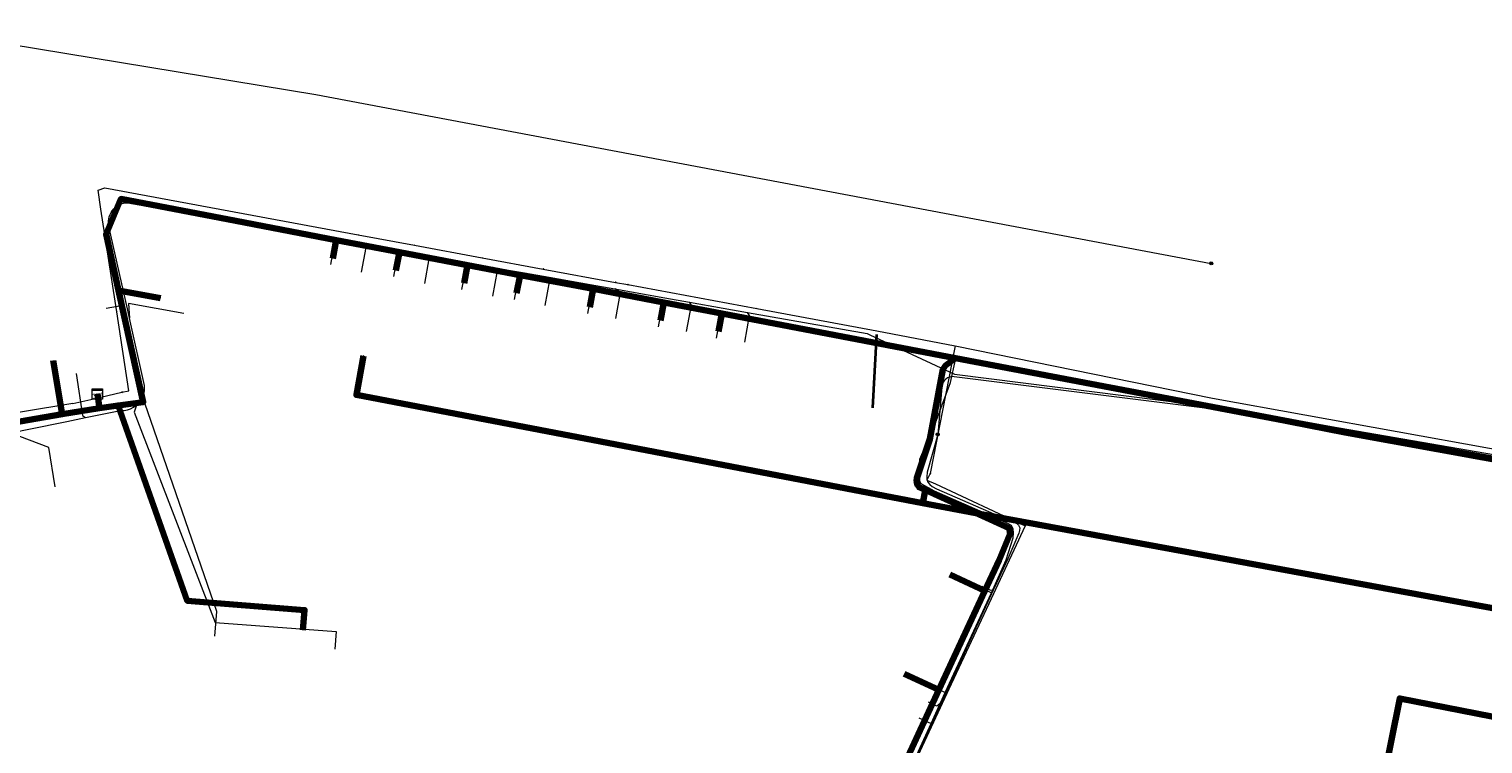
# Model space of a CAD drawing. Extents: x 152558 to 154479, y 462974 to 463683.
# Tile 128 of 256: x 153159 to 153272, y 463243 to 463299. Entities that reach past the tile are written whole.
import ezdxf
from ezdxf.enums import TextEntityAlignment as Align
from ezdxf.lldxf.tags import DXFTag

# ---------------------------------------------------------------- set-up
doc = ezdxf.new("R2010")
doc.units = 0
doc.header["$LTSCALE"] = 0.2
doc.layers.get('0').update_dxf_attribs({"linetype": 'CONTINUOUS'})
for name, color, linetype, lineweight in [('B-RO-KL-DATA_COAXIAAL_17_ZIGGO BV-G', 90, 'KL-DATA-N', 18), ('B-RO-KL-DATA_COAXIAAL_7_ZIGGO BV-G', 90, 'KL-DATA-N', 18), ('B-RO-KL-DATA_DUCT_ZIGGO BV-G', 90, 'CONTINUOUS', 100), ('B-RO-KL-DATA_HULPSTUK_KPN BV-S', 90, 'CONTINUOUS', 25), ('B-RO-KL-DATA_HULPSTUK_REGGEFIBER OPERATOR BV-S', 90, 'CONTINUOUS', 25), ('B-RO-KL-DATA_HULPSTUK_ZIGGO BV-S', 90, 'CONTINUOUS', 25), ('B-RO-KL-DATA_KABELBED_KPN BV-G', 90, 'CONTINUOUS', 100), ('B-RO-KL-DATA_KABELBED_ZIGGO BV-G', 90, 'CONTINUOUS', 100), ('B-RO-KL-DATA_REGGEFIBER OPERATOR BV-G', 90, 'KL-DATA-N', 18), ('B-RO-KL-ET_LS_400 V_STEDIN NETBEHEER BV-G', 190, 'KL-LS-N', 18), ('B-RO-KL-ET_LS_HULPSTUK_STEDIN NETBEHEER BV-S', 190, 'CONTINUOUS', 25), ('B-RO-KL-GAS_LD_5 BAR_PRORAIL-G', 50, 'KL-GAS-LD-N', 18), ('B-RO-KL-GAS_LD_KABELBED_PRORAIL-G', 50, 'CONTINUOUS', 100), ('B-RO-KL-WATER_50_VITENS-G', 170, 'KL-WATER-N', 18), ('B-RO-KL-WATER_63_VITENS-G', 170, 'KL-WATER-N', 18), ('B-RO-KL-WATER_75_VITENS-G', 170, 'KL-WATER-N', 18), ('B-RO-KL-WATER_HULPSTUK_VITENS-S', 170, 'CONTINUOUS', 25), ('V-RO-KL-WATER_25_VITENS-G', 170, 'KL-WATER-V', 35)]:
    doc.layers.add(name, color=color, linetype=linetype, lineweight=lineweight)
doc.styles.add('NLCS-ISO', font='NLCS-ISO.ttf')
tags = doc.linetypes.add('KL-DATA-N', pattern='A,4,-1,[101,NLCS.SHX,S=0.5,R=0,X=0,Y=0],-1,4,-1,["D",Standard,S=1,R=0,X=-0.25,Y=-0.5],-1.5', length=12.5).pattern_tags.tags
tags[18] = DXFTag(74, 10)
tags = doc.linetypes.add('KL-GAS-LD-N', pattern='A,4,-1,[69,NLCS.SHX,S=0.5,R=0,X=0,Y=0],-1,4,-1,["L",Standard,S=1,R=0,X=0.25,Y=-0.5],-2', length=13).pattern_tags.tags
tags[18] = DXFTag(74, 10)
tags = doc.linetypes.add('KL-LS-N', pattern='A,4,-1,[103,NLCS.SHX,S=0.75,R=0,X=0,Y=0],-1,4,-1,["L",Standard,S=1,R=0,X=0,Y=-0.5],-2', length=13).pattern_tags.tags
tags[18] = DXFTag(74, 10)
doc.linetypes.add('KL-WATER-N', pattern='A,7,-0.5,[168,NLCS.SHX,S=0.75,R=0,X=0.75,Y=0],-2', length=9.5)
doc.linetypes.add('KL-WATER-V', pattern='A,3.5,[24,NLCS.SHX,S=0.5,R=0,X=0,Y=0],3.5,-0.5,[168,NLCS.SHX,S=0.75,R=0,X=0.75,Y=0],-2', length=9.5)

# ---------------------------------------------------------------- blocks, each defined once
blk = doc.blocks.new('SKL-WTB_HULP_MOF-SO')
at = {"linetype": 'ByBlock', "lineweight": 18}
h = blk.add_hatch(color=0, dxfattribs=at)
h.dxf.hatch_style = 1
h.paths.add_polyline_path([(-0.5625, 0, 1), (0.5625, 0, 1)])
at = {"color": 0, "linetype": 'ByBlock', "lineweight": 18}
blk.add_circle((0, 0), 0.5625, dxfattribs=at)
at = {"color": 0, "linetype": 'ByBlock', "lineweight": 18, "style": 'NLCS-ISO', "flags": 1}
for tag, p in [('TYPE', (1.5, 0)), ('OMSCHRIJVING', (1.5, -3)), ('LABEL', (1.5, -1.5))]:
    blk.add_attdef(tag, p, '', height=1, dxfattribs=at)
blk = doc.blocks.new('SKL-WTB_HULP_KAST-SO')
at = {"color": 0, "linetype": 'ByBlock', "lineweight": 18}
for points in [[(-2, 2), (2, 2), (2, 1.68), (-2, 1.68)], [(-2, 1.52), (2, 1.52), (2, -2), (-2, -2)]]:
    blk.add_lwpolyline(points, close=True, dxfattribs=at)
at = {"color": 0, "linetype": 'ByBlock', "lineweight": 18, "style": 'NLCS-ISO'}
blk.add_text('kast', height=1.5, dxfattribs=at).set_placement((0, 0), align=Align.MIDDLE_CENTER)
at = {"color": 0, "linetype": 'ByBlock', "lineweight": 18, "style": 'NLCS-ISO', "flags": 1}
for tag, p in [('TYPE', (2.5, 0)), ('OMSCHRIJVING', (2.5, -3)), ('LABEL', (2.5, -1.5))]:
    blk.add_attdef(tag, p, '', height=1, dxfattribs=at)
blk = doc.blocks.new('SKL-WTB_HULP_OVERIG-SO')
at = {"color": 0, "linetype": 'ByBlock', "lineweight": 18}
for points in [[(-0.14, 0.14), (0.14, -0.14)], [(0.14, 0.14), (-0.14, -0.14)]]:
    blk.add_lwpolyline(points, dxfattribs=at)
at = {"color": 0, "linetype": 'ByBlock', "lineweight": 18, "style": 'NLCS-ISO', "flags": 1}
for tag, p in [('TYPE', (1.5, 0)), ('OMSCHRIJVING', (1.5, -3)), ('LABEL', (1.5, -1.5))]:
    blk.add_attdef(tag, p, '', height=1, dxfattribs=at)

msp = doc.modelspace()

# ---------------------------------------------------------------- linework, layer by layer
at = {"layer": 'B-RO-KL-DATA_COAXIAAL_17_ZIGGO BV-G', "flags": 128}
for points in [[(153163.948, 463270.146), (153164.045, 463269.431), (153164.097, 463269.053), (153164.231, 463269.075), (153164.957, 463269.174), (153165.549, 463269.254), (153167.515, 463269.521), (153165.878, 463276.921), (153165.593, 463278.21), (153164.623, 463282.597), (153165.779, 463285.339), (153171.119, 463284.32), (153172.059, 463284.141), (153174.723, 463283.633), (153179.917, 463282.643), (153182.546, 463282.141), (153183.385, 463281.981), (153187.457, 463281.205), (153189.042, 463280.903), (153192.762, 463280.194), (153195.601, 463279.653), (153195.641, 463279.645), (153196.174, 463279.543), (153196.858, 463279.413), (153197.716, 463279.249), (153202.555, 463278.326), (153203.831, 463278.083), (153208.056, 463277.276), (153209.249, 463277.049), (153212.576, 463276.415), (153215.597, 463275.838), (153218.368, 463275.31), (153230.767, 463272.946), (153231.223, 463272.859), (153236.958, 463271.763), (153243.827, 463270.451), (153257.866, 463267.787), (153267.762, 463265.971), (153285.242, 463262.815), (153300.856, 463260.318), (153309.099, 463258.997), (153318.428, 463257.459), (153324.841, 463256.402), (153326.647, 463256.786), (153332.392, 463261.477), (153332.622, 463262.774), (153333.938, 463270.192), (153336.19, 463282.89), (153337.895, 463292.502), (153338.188, 463294.151), (153338.49, 463296.582), (153338.622, 463297.756), (153339.842, 463297.548), (153342.678, 463297.065), (153344.664, 463296.727), (153344.301, 463292.987), (153344.021, 463292.992)], [(153177.925, 463225.985), (153177.941, 463226.068), (153181.55, 463225.382), (153182.02, 463225.293), (153182.091, 463225.258), (153182.199, 463225.075), (153179.785, 463211.749), (153187.903, 463210.119), (153192.981, 463208.73), (153193.882, 463208.485), (153194.598, 463208.316), (153194.958, 463208.323), (153195.595, 463208.432), (153199.092, 463209.926), (153200.251, 463210.421), (153205.271, 463212.663), (153210.152, 463214.974), (153214.593, 463217.07), (153215.55, 463217.577), (153215.935, 463217.989), (153216.066, 463218.272), (153220.027, 463226.793), (153222.344, 463231.781), (153226.213, 463240.106), (153226.881, 463241.543), (153229.459, 463247.092), (153233.046, 463254.81), (153234.154, 463257.193), (153234.283, 463257.49), (153234.869, 463258.924), (153235.017, 463259.287), (153235.003, 463259.51), (153234.936, 463259.682), (153234.762, 463259.803), (153227.922, 463262.882), (153227.792, 463263.058), (153227.728, 463263.363), (153227.744, 463263.58), (153227.942, 463264.139), (153228.768, 463266.619), (153229.786, 463272.044), (153229.854, 463272.243), (153229.979, 463272.365), (153230.767, 463272.946), (153231.223, 463272.859), (153236.958, 463271.763), (153243.827, 463270.451), (153257.866, 463267.787), (153267.762, 463265.971), (153285.242, 463262.815), (153300.856, 463260.318), (153309.099, 463258.997), (153318.428, 463257.459), (153324.841, 463256.402), (153326.647, 463256.786), (153332.392, 463261.477), (153332.622, 463262.774), (153333.938, 463270.192), (153336.19, 463282.89), (153337.895, 463292.502), (153338.188, 463294.151), (153338.49, 463296.582), (153338.622, 463297.756), (153339.842, 463297.548), (153342.678, 463297.065), (153344.664, 463296.727), (153344.301, 463292.987), (153344.021, 463292.992)]]:
    msp.add_lwpolyline(points, dxfattribs=at)
at = {"layer": 'B-RO-KL-DATA_COAXIAAL_7_ZIGGO BV-G', "flags": 128}
for points in [[(153182.278, 463280.706), (153182.546, 463282.141), (153179.917, 463282.643), (153174.723, 463283.633), (153172.059, 463284.141), (153171.119, 463284.32), (153165.779, 463285.339), (153164.623, 463282.597), (153165.593, 463278.21), (153165.878, 463276.921), (153167.515, 463269.521), (153165.549, 463269.254), (153164.957, 463269.174), (153164.231, 463269.075), (153164.097, 463269.053), (153164.045, 463269.431), (153163.948, 463270.146)], [(153192.495, 463278.769), (153192.762, 463280.194), (153189.042, 463280.903), (153187.457, 463281.205), (153183.385, 463281.981), (153182.546, 463282.141), (153179.917, 463282.643), (153174.723, 463283.633), (153172.059, 463284.141), (153171.119, 463284.32), (153165.779, 463285.339), (153164.623, 463282.597), (153165.593, 463278.21), (153165.878, 463276.921), (153167.515, 463269.521), (153165.549, 463269.254), (153164.957, 463269.174), (153164.231, 463269.075), (153164.097, 463269.053), (153164.045, 463269.431), (153163.948, 463270.146)], [(153196.589, 463277.994), (153196.858, 463279.413), (153196.174, 463279.543), (153195.641, 463279.645), (153195.601, 463279.653), (153192.762, 463280.194), (153189.042, 463280.903), (153187.457, 463281.205), (153183.385, 463281.981), (153182.546, 463282.141), (153179.917, 463282.643), (153174.723, 463283.633), (153172.059, 463284.141), (153171.119, 463284.32), (153165.779, 463285.339), (153164.623, 463282.597), (153165.593, 463278.21), (153165.878, 463276.921), (153167.515, 463269.521), (153165.549, 463269.254), (153164.957, 463269.174), (153164.231, 463269.075), (153164.097, 463269.053), (153164.045, 463269.431), (153163.948, 463270.146)], [(153212.313, 463275.014), (153212.576, 463276.415), (153209.249, 463277.049), (153208.056, 463277.276), (153203.831, 463278.083), (153202.555, 463278.326), (153197.716, 463279.249), (153196.858, 463279.413), (153196.174, 463279.543), (153195.641, 463279.645), (153195.601, 463279.653), (153192.762, 463280.194), (153189.042, 463280.903), (153187.457, 463281.205), (153183.385, 463281.981), (153182.546, 463282.141), (153179.917, 463282.643), (153174.723, 463283.633), (153172.059, 463284.141), (153171.119, 463284.32), (153165.779, 463285.339), (153164.623, 463282.597), (153165.593, 463278.21), (153165.878, 463276.921), (153167.515, 463269.521), (153165.549, 463269.254), (153164.957, 463269.174), (153164.231, 463269.075), (153164.097, 463269.053), (153164.045, 463269.431), (153163.948, 463270.146)], [(153207.791, 463275.871), (153208.056, 463277.276), (153203.831, 463278.083), (153202.555, 463278.326), (153197.716, 463279.249), (153196.858, 463279.413), (153196.174, 463279.543), (153195.641, 463279.645), (153195.601, 463279.653), (153192.762, 463280.194), (153189.042, 463280.903), (153187.457, 463281.205), (153183.385, 463281.981), (153182.546, 463282.141), (153179.917, 463282.643), (153174.723, 463283.633), (153172.059, 463284.141), (153171.119, 463284.32), (153165.779, 463285.339), (153164.623, 463282.597), (153165.593, 463278.21), (153165.878, 463276.921), (153167.515, 463269.521), (153165.549, 463269.254), (153164.957, 463269.174), (153164.231, 463269.075), (153164.097, 463269.053), (153164.045, 463269.431), (153163.948, 463270.146)], [(153202.288, 463276.914), (153202.555, 463278.326), (153197.716, 463279.249), (153196.858, 463279.413), (153196.174, 463279.543), (153195.641, 463279.645), (153195.601, 463279.653), (153192.762, 463280.194), (153189.042, 463280.903), (153187.457, 463281.205), (153183.385, 463281.981), (153182.546, 463282.141), (153179.917, 463282.643), (153174.723, 463283.633), (153172.059, 463284.141), (153171.119, 463284.32), (153165.779, 463285.339), (153164.623, 463282.597), (153165.593, 463278.21), (153165.878, 463276.921), (153167.515, 463269.521), (153165.549, 463269.254), (153164.957, 463269.174), (153164.231, 463269.075), (153164.097, 463269.053), (153164.045, 463269.431), (153163.948, 463270.146)], [(153187.186, 463279.776), (153187.457, 463281.205), (153183.385, 463281.981), (153182.546, 463282.141), (153179.917, 463282.643), (153174.723, 463283.633), (153172.059, 463284.141), (153171.119, 463284.32), (153165.779, 463285.339), (153164.623, 463282.597), (153165.593, 463278.21), (153165.878, 463276.921), (153167.515, 463269.521), (153165.549, 463269.254), (153164.957, 463269.174), (153164.231, 463269.075), (153164.097, 463269.053), (153164.045, 463269.431), (153163.948, 463270.146)], [(153163.948, 463270.146), (153164.045, 463269.431), (153164.097, 463269.053), (153164.231, 463269.075), (153164.957, 463269.174), (153165.549, 463269.254), (153167.515, 463269.521), (153165.878, 463276.921), (153165.593, 463278.21), (153168.868, 463277.611)], [(153160.49, 463272.746), (153161.201, 463268.564), (153162.793, 463268.835), (153164.097, 463269.053), (153164.045, 463269.431), (153163.948, 463270.146)], [(153163.948, 463270.146), (153164.045, 463269.431), (153164.097, 463269.053), (153162.793, 463268.835), (153161.201, 463268.564), (153156.567, 463267.776), (153152.364, 463267.062), (153151.544, 463266.922), (153150.821, 463271.163)], [(153163.948, 463270.146), (153164.045, 463269.431), (153164.097, 463269.053), (153162.793, 463268.835), (153161.201, 463268.564), (153156.567, 463267.776), (153155.852, 463271.979)], [(153108.812, 463230.064), (153108.534, 463230.117), (153108.763, 463231.315), (153109.575, 463235.644), (153109.626, 463235.915), (153109.792, 463236.804), (153110.481, 463240.48), (153110.547, 463240.83), (153111.203, 463244.33), (153111.371, 463245.224), (153111.416, 463245.462), (153112.518, 463251.344), (153112.937, 463253.577), (153113.092, 463254.406), (153113.169, 463254.816), (153113.813, 463258.252), (153114.312, 463260.914), (153114.565, 463262.26), (153119.597, 463261.194), (153120.723, 463260.955), (153122.224, 463260.637), (153132.205, 463258.521), (153134.203, 463258.921), (153138.925, 463262.074), (153142.484, 463264.174), (153146.195, 463266.012), (153149.266, 463266.535), (153151.544, 463266.922), (153152.364, 463267.062), (153156.567, 463267.776), (153161.201, 463268.564), (153162.793, 463268.835), (153164.097, 463269.053), (153164.045, 463269.431), (153163.948, 463270.146)], [(153109.92, 463235.859), (153109.626, 463235.915), (153109.792, 463236.804), (153110.481, 463240.48), (153110.547, 463240.83), (153111.203, 463244.33), (153111.371, 463245.224), (153111.416, 463245.462), (153112.518, 463251.344), (153112.937, 463253.577), (153113.092, 463254.406), (153113.169, 463254.816), (153113.813, 463258.252), (153114.312, 463260.914), (153114.565, 463262.26), (153119.597, 463261.194), (153120.723, 463260.955), (153122.224, 463260.637), (153132.205, 463258.521), (153134.203, 463258.921), (153138.925, 463262.074), (153142.484, 463264.174), (153146.195, 463266.012), (153149.266, 463266.535), (153151.544, 463266.922), (153152.364, 463267.062), (153156.567, 463267.776), (153161.201, 463268.564), (153162.793, 463268.835), (153164.097, 463269.053), (153164.045, 463269.431), (153163.948, 463270.146)], [(153110.859, 463240.77), (153110.547, 463240.83), (153111.203, 463244.33), (153111.371, 463245.224), (153111.416, 463245.462), (153112.518, 463251.344), (153112.937, 463253.577), (153113.092, 463254.406), (153113.169, 463254.816), (153113.813, 463258.252), (153114.312, 463260.914), (153114.565, 463262.26), (153119.597, 463261.194), (153120.723, 463260.955), (153122.224, 463260.637), (153132.205, 463258.521), (153134.203, 463258.921), (153138.925, 463262.074), (153142.484, 463264.174), (153146.195, 463266.012), (153149.266, 463266.535), (153151.544, 463266.922), (153152.364, 463267.062), (153156.567, 463267.776), (153161.201, 463268.564), (153162.793, 463268.835), (153164.097, 463269.053), (153164.045, 463269.431), (153163.948, 463270.146)], [(153111.744, 463245.399), (153111.416, 463245.462), (153112.518, 463251.344), (153112.937, 463253.577), (153113.092, 463254.406), (153113.169, 463254.816), (153113.813, 463258.252), (153114.312, 463260.914), (153114.565, 463262.26), (153119.597, 463261.194), (153120.723, 463260.955), (153122.224, 463260.637), (153132.205, 463258.521), (153134.203, 463258.921), (153138.925, 463262.074), (153142.484, 463264.174), (153146.195, 463266.012), (153149.266, 463266.535), (153151.544, 463266.922), (153152.364, 463267.062), (153156.567, 463267.776), (153161.201, 463268.564), (153162.793, 463268.835), (153164.097, 463269.053), (153164.045, 463269.431), (153163.948, 463270.146)], [(153113.453, 463254.337), (153113.092, 463254.406), (153113.169, 463254.816), (153113.813, 463258.252), (153114.312, 463260.914), (153114.565, 463262.26), (153119.597, 463261.194), (153120.723, 463260.955), (153122.224, 463260.637), (153132.205, 463258.521), (153134.203, 463258.921), (153138.925, 463262.074), (153142.484, 463264.174), (153146.195, 463266.012), (153149.266, 463266.535), (153151.544, 463266.922), (153152.364, 463267.062), (153156.567, 463267.776), (153161.201, 463268.564), (153162.793, 463268.835), (153164.097, 463269.053), (153164.045, 463269.431), (153163.948, 463270.146)], [(153120.612, 463260.366), (153120.723, 463260.955), (153122.224, 463260.637), (153132.205, 463258.521), (153134.203, 463258.921), (153138.925, 463262.074), (153142.484, 463264.174), (153146.195, 463266.012), (153149.266, 463266.535), (153151.544, 463266.922), (153152.364, 463267.062), (153156.567, 463267.776), (153161.201, 463268.564), (153162.793, 463268.835), (153164.097, 463269.053), (153164.045, 463269.431), (153163.948, 463270.146)], [(153136.206, 463266.401), (153138.925, 463262.074), (153142.484, 463264.174), (153146.195, 463266.012), (153149.266, 463266.535), (153151.544, 463266.922), (153152.364, 463267.062), (153156.567, 463267.776), (153161.201, 463268.564), (153162.793, 463268.835), (153164.097, 463269.053), (153164.045, 463269.431), (153163.948, 463270.146)], [(153139.531, 463268.67), (153142.484, 463264.174), (153146.195, 463266.012), (153149.266, 463266.535), (153151.544, 463266.922), (153152.364, 463267.062), (153156.567, 463267.776), (153161.201, 463268.564), (153162.793, 463268.835), (153164.097, 463269.053), (153164.045, 463269.431), (153163.948, 463270.146)], [(153145.468, 463270.285), (153146.195, 463266.012), (153149.266, 463266.535), (153151.544, 463266.922), (153152.364, 463267.062), (153156.567, 463267.776), (153161.201, 463268.564), (153162.793, 463268.835), (153164.097, 463269.053), (153164.045, 463269.431), (153163.948, 463270.146)], [(153179.941, 463251.738), (153180.075, 463253.312), (153170.94, 463254.032), (153165.549, 463269.254), (153164.957, 463269.174), (153164.231, 463269.075), (153164.097, 463269.053), (153164.045, 463269.431), (153163.948, 463270.146)], [(153230.319, 463256.078), (153233.046, 463254.81), (153229.459, 463247.092), (153226.881, 463241.543), (153226.213, 463240.106), (153222.344, 463231.781), (153220.027, 463226.793), (153216.066, 463218.272), (153215.935, 463217.989), (153215.55, 463217.577), (153214.593, 463217.07), (153210.152, 463214.974), (153205.271, 463212.663), (153200.251, 463210.421), (153199.092, 463209.926), (153195.595, 463208.432), (153194.958, 463208.323), (153194.598, 463208.316), (153193.882, 463208.485), (153192.981, 463208.73), (153187.903, 463210.119), (153179.785, 463211.749), (153182.199, 463225.075), (153182.091, 463225.258), (153182.02, 463225.293), (153181.55, 463225.382), (153177.941, 463226.068), (153177.925, 463225.985)], [(153226.758, 463248.347), (153229.459, 463247.092), (153226.881, 463241.543), (153226.213, 463240.106), (153222.344, 463231.781), (153220.027, 463226.793), (153216.066, 463218.272), (153215.935, 463217.989), (153215.55, 463217.577), (153214.593, 463217.07), (153210.152, 463214.974), (153205.271, 463212.663), (153200.251, 463210.421), (153199.092, 463209.926), (153195.595, 463208.432), (153194.958, 463208.323), (153194.598, 463208.316), (153193.882, 463208.485), (153192.981, 463208.73), (153187.903, 463210.119), (153179.785, 463211.749), (153182.199, 463225.075), (153182.091, 463225.258), (153182.02, 463225.293), (153181.55, 463225.382), (153177.941, 463226.068), (153177.925, 463225.985)]]:
    msp.add_lwpolyline(points, dxfattribs=at)
at = {"layer": 'B-RO-KL-DATA_DUCT_ZIGGO BV-G', "flags": 128}
for points in [[(153226.881, 463241.543), (153229.459, 463247.092), (153233.046, 463254.81), (153234.154, 463257.193), (153235.017, 463259.287), (153234.936, 463259.682), (153227.922, 463262.882), (153227.792, 463263.058), (153227.728, 463263.363), (153227.744, 463263.58), (153228.768, 463266.619), (153229.786, 463272.044), (153229.979, 463272.365), (153230.767, 463272.946), (153257.866, 463267.787), (153285.242, 463262.815), (153324.841, 463256.402), (153326.647, 463256.786), (153332.392, 463261.477), (153338.188, 463294.151), (153338.622, 463297.756), (153344.664, 463296.727), (153344.301, 463292.987), (153344.021, 463292.992)], [(153163.948, 463270.146), (153164.097, 463269.053), (153165.549, 463269.254), (153167.515, 463269.521), (153165.593, 463278.21), (153164.623, 463282.597), (153165.779, 463285.339), (153174.723, 463283.633), (153182.546, 463282.141), (153187.457, 463281.205), (153192.762, 463280.194), (153196.858, 463279.413), (153202.555, 463278.326), (153208.056, 463277.276), (153212.576, 463276.415), (153230.767, 463272.946), (153257.866, 463267.787), (153285.242, 463262.815)]]:
    msp.add_lwpolyline(points, dxfattribs=at)
at = {"layer": 'B-RO-KL-DATA_KABELBED_KPN BV-G', "flags": 128}
for points in [[(153184.667, 463273.122), (153184.106, 463270.069), (153206.109, 463265.882), (153228.213, 463261.644)], [(153228.213, 463261.644), (153232.34, 463260.853), (153291.354, 463250), (153306.449, 463247.224), (153324.488, 463243.905), (153329.384, 463242.974), (153330.718, 463250), (153331.172, 463252.391), (153333.252, 463262.889), (153333.368, 463263.478)], [(153228.406, 463262.627), (153228.213, 463261.644)]]:
    msp.add_lwpolyline(points, dxfattribs=at)
at = {"layer": 'B-RO-KL-DATA_KABELBED_ZIGGO BV-G', "flags": 128}
for points in [[(153230.767, 463272.946), (153257.866, 463267.787), (153285.242, 463262.815), (153324.841, 463256.402), (153326.647, 463256.786), (153332.392, 463261.477), (153338.188, 463294.151), (153338.622, 463297.756)], [(153165.593, 463278.21), (153164.623, 463282.597), (153165.779, 463285.339), (153174.723, 463283.633)], [(153174.723, 463283.633), (153182.546, 463282.141)], [(153182.546, 463282.141), (153182.278, 463280.706)], [(153182.546, 463282.141), (153187.457, 463281.205)], [(153187.457, 463281.205), (153187.186, 463279.776)], [(153187.457, 463281.205), (153192.762, 463280.194)], [(153192.762, 463280.194), (153192.495, 463278.769)], [(153192.762, 463280.194), (153196.858, 463279.413)], [(153196.858, 463279.413), (153196.589, 463277.994)], [(153196.858, 463279.413), (153202.555, 463278.326)], [(153165.549, 463269.254), (153167.515, 463269.521), (153165.593, 463278.21)], [(153165.593, 463278.21), (153168.868, 463277.611)], [(153202.555, 463278.326), (153202.288, 463276.914)], [(153202.555, 463278.326), (153208.056, 463277.276)], [(153208.056, 463277.276), (153207.791, 463275.871)], [(153208.056, 463277.276), (153212.576, 463276.415)], [(153212.576, 463276.415), (153212.313, 463275.014)], [(153212.576, 463276.415), (153230.767, 463272.946)], [(153161.201, 463268.564), (153160.49, 463272.746)], [(153230.767, 463272.946), (153229.979, 463272.365), (153229.786, 463272.044), (153228.768, 463266.619), (153227.744, 463263.58), (153227.728, 463263.363), (153227.792, 463263.058), (153227.922, 463262.882), (153234.936, 463259.682), (153235.017, 463259.287), (153234.154, 463257.193), (153233.046, 463254.81)], [(153163.948, 463270.146), (153164.097, 463269.053)], [(153161.201, 463268.564), (153164.097, 463269.053)], [(153164.097, 463269.053), (153165.549, 463269.254)], [(153165.549, 463269.254), (153170.94, 463254.032), (153180.075, 463253.312), (153179.941, 463251.738)], [(153156.567, 463267.776), (153161.201, 463268.564)], [(153233.046, 463254.81), (153230.319, 463256.078)], [(153233.046, 463254.81), (153229.459, 463247.092)], [(153226.758, 463248.347), (153229.459, 463247.092)], [(153229.459, 463247.092), (153226.881, 463241.543)]]:
    msp.add_lwpolyline(points, dxfattribs=at)
at = {"layer": 'B-RO-KL-DATA_REGGEFIBER OPERATOR BV-G', "flags": 128}
for points in [[(153231.172, 463272.736), (153245.185, 463270.074), (153261.044, 463266.956), (153285.847, 463262.461), (153307.227, 463259.169), (153324.514, 463256.106), (153326.4, 463256.394), (153326.735, 463256.664), (153332.484, 463262.141), (153335.448, 463278.377), (153338.413, 463294.613), (153338.7, 463298.491), (153338.268, 463300.045), (153335.353, 463300.589), (153331.358, 463300.909), (153328.997, 463301.348), (153329.515, 463304.409), (153329.532, 463304.481), (153331.105, 463311.261), (153331.661, 463313.677), (153327.965, 463314.356), (153323.489, 463315.178), (153310.916, 463317.869), (153302.599, 463319.011), (153299.963, 463319.486), (153294.5, 463320.47), (153291.791, 463320.959), (153282.729, 463322.637), (153282.631, 463323.21), (153280.618, 463323.593), (153280.6, 463323.628), (153277.784, 463324.144)], [(153165.676, 463278.297), (153164.727, 463282.587), (153165.839, 463285.226), (153175.505, 463283.382), (153182.461, 463282.056)], [(153182.113, 463280.221), (153182.461, 463282.056)], [(153182.461, 463282.056), (153187.368, 463281.12)], [(153187.02, 463279.287), (153187.368, 463281.12)], [(153187.368, 463281.12), (153192.677, 463280.108)], [(153192.33, 463278.277), (153192.677, 463280.108)], [(153192.677, 463280.108), (153196.769, 463279.327)], [(153196.421, 463277.498), (153196.769, 463279.327)], [(153196.769, 463279.327), (153202.468, 463278.241)], [(153165.676, 463278.297), (153165.951, 463277.053)], [(153165.676, 463278.297), (153168.883, 463277.689)], [(153202.12, 463276.413), (153202.468, 463278.241)], [(153202.468, 463278.241), (153206.615, 463277.45), (153207.969, 463277.192)], [(153164.62, 463276.83), (153165.951, 463277.053)], [(153165.951, 463277.053), (153167.636, 463269.437)], [(153207.622, 463275.366), (153207.969, 463277.192)], [(153207.969, 463277.192), (153212.49, 463276.329)], [(153212.144, 463274.506), (153212.49, 463276.329)], [(153212.49, 463276.329), (153230.75, 463272.817)], [(153233.561, 463254.665), (153234.695, 463257.224), (153235.252, 463258.934), (153235.286, 463259.315), (153235.245, 463259.649), (153235.118, 463259.907), (153234.779, 463260.09), (153234.162, 463260.378), (153229.134, 463262.585), (153228.142, 463263.114), (153228.044, 463263.22), (153227.992, 463263.375), (153227.981, 463265.068), (153229.271, 463268.118), (153230.384, 463271.038), (153230.75, 463272.817)], [(153230.75, 463272.817), (153231.172, 463272.736)], [(153156.646, 463267.688), (153161.281, 463268.477), (153167.636, 463269.437)], [(153173.097, 463251.272), (153173.249, 463253.211), (153167.636, 463269.437)], [(153229.954, 463246.898), (153233.561, 463254.665)], [(153232.638, 463255.093), (153233.561, 463254.665)], [(153229.036, 463247.334), (153229.954, 463246.898)], [(153228.858, 463244.482), (153229.954, 463246.898)], [(153225.446, 463237.007), (153228.858, 463244.482)], [(153227.912, 463244.912), (153228.858, 463244.482)]]:
    msp.add_lwpolyline(points, dxfattribs=at)
at = {"layer": 'B-RO-KL-ET_LS_400 V_STEDIN NETBEHEER BV-G', "flags": 128}
for points in [[(153132.428, 463296.572), (153132.212, 463295.607), (153132.199, 463295.442), (153132.216, 463295.277), (153132.263, 463295.117), (153132.338, 463294.969), (153132.44, 463294.837), (153132.563, 463294.726), (153132.705, 463294.64), (153132.861, 463294.581), (153133.025, 463294.552), (153133.191, 463294.553), (153133.354, 463294.585), (153133.509, 463294.646), (153133.649, 463294.735), (153133.771, 463294.848), (153133.87, 463294.981), (153133.943, 463295.131), (153135.234, 463300.908), (153135.282, 463300.989), (153135.373, 463301.014), (153180.941, 463293.49), (153250.674, 463280.324)], [(153107.688, 463226.606), (153107.959, 463228.234), (153108.031, 463228.67), (153108.894, 463233.858), (153108.966, 463234.292), (153108.992, 463234.45), (153109.681, 463238.597), (153109.752, 463239.027), (153110.77, 463245.152), (153110.938, 463246.162), (153112.082, 463253.046), (153112.25, 463254.057), (153113.023, 463258.708), (153113.03, 463259.044), (153113.07, 463259.377), (153113.145, 463259.705), (153113.252, 463260.024), (153113.391, 463260.329), (153113.56, 463260.62), (153113.758, 463260.891), (153113.982, 463261.141), (153114.231, 463261.368), (153114.501, 463261.567), (153114.79, 463261.739), (153115.095, 463261.88), (153115.413, 463261.989), (153115.74, 463262.066), (153116.073, 463262.109), (153116.409, 463262.118), (153121.132, 463260.956), (153122.579, 463260.6), (153130.963, 463258.537), (153131.331, 463258.41), (153131.711, 463258.331), (153132.099, 463258.3), (153132.488, 463258.319), (153132.871, 463258.386), (153133.242, 463258.501), (153133.596, 463258.663), (153133.927, 463258.867), (153138.581, 463262.168), (153139.271, 463262.658), (153140.702, 463263.672), (153140.989, 463263.875), (153140.992, 463263.877), (153141.941, 463264.068), (153148.134, 463265.312), (153149.572, 463265.601), (153152.844, 463266.258), (153154.283, 463266.547), (153157.151, 463267.123), (153157.161, 463267.125), (153157.455, 463267.184), (153158.601, 463267.414), (153161.574, 463268.012), (153163.016, 463268.302), (153165.75, 463268.851), (153165.884, 463268.849), (153166.018, 463268.857), (153166.279, 463268.903), (153166.53, 463268.987), (153166.766, 463269.108), (153166.982, 463269.262), (153167.141, 463269.412), (153167.28, 463269.58), (153167.397, 463269.764), (153167.491, 463269.961), (153167.561, 463270.168), (153167.604, 463270.382), (153167.621, 463270.599), (153167.611, 463270.817), (153166.438, 463276.059), (153166.277, 463276.778), (153164.865, 463283.085), (153164.826, 463283.257), (153164.806, 463283.432), (153164.807, 463283.608), (153164.828, 463283.783), (153164.869, 463283.954), (153164.929, 463284.12), (153165.008, 463284.278), (153165.105, 463284.425), (153165.218, 463284.56), (153165.345, 463284.682), (153165.486, 463284.788), (153165.638, 463284.877), (153165.8, 463284.948), (153165.968, 463285), (153166.141, 463285.032), (153166.317, 463285.044), (153182.457, 463282.185), (153184.606, 463281.804), (153187.38, 463281.313), (153189.528, 463280.933), (153192.6, 463280.389), (153194.746, 463280.009), (153197.198, 463279.575), (153199.108, 463279.237), (153202.319, 463278.668), (153204.228, 463278.33), (153208.129, 463277.639), (153210.038, 463277.301), (153212.659, 463276.836), (153214.567, 463276.498), (153223.889, 463274.847), (153224.084, 463274.756), (153230.68, 463271.69), (153252.077, 463268.993), (153327.045, 463256.036), (153327.121, 463255.994), (153327.335, 463255.927), (153328.191, 463255.788)], [(153184.515, 463279.64), (153184.864, 463281.555), (153184.606, 463281.804)], [(153189.433, 463278.742), (153189.787, 463280.684), (153189.528, 463280.933)], [(153194.745, 463277.771), (153195.105, 463279.744), (153194.746, 463280.009)], [(153198.806, 463277.03), (153199.17, 463279.023), (153199.108, 463279.237)], [(153204.315, 463276.024), (153204.684, 463278.046), (153204.228, 463278.33)], [(153170.678, 463276.41), (153166.375, 463277.187), (153166.438, 463276.059)], [(153209.824, 463275.018), (153210.199, 463277.069), (153210.038, 463277.301)], [(153214.349, 463274.191), (153214.728, 463276.267), (153214.567, 463276.498)], [(153162.278, 463271.739), (153162.789, 463268.46), (153163.016, 463268.302)], [(153328.176, 463255.638), (153252.048, 463268.795), (153230.655, 463271.491), (153230.48, 463271.498), (153230.308, 463271.469), (153230.146, 463271.404), (153230.001, 463271.307), (153229.879, 463271.181), (153229.787, 463271.033), (153229.728, 463270.868), (153229.705, 463270.695), (153229.372, 463267.001)], [(153166.982, 463269.262), (153166.806, 463268.735), (153173.12, 463252.349), (153182.547, 463251.647), (153182.423, 463250.257), (153182.423, 463250.253)], [(153229.372, 463267.001), (153228.567, 463264.056), (153228.533, 463263.683), (153228.535, 463263.477), (153228.608, 463263.266), (153228.755, 463263.106), (153228.938, 463262.951), (153229.274, 463262.754), (153234.339, 463260.553), (153235.541, 463260.052), (153235.674, 463259.919), (153235.769, 463259.707), (153235.752, 463259.52), (153235.681, 463259.307), (153234.827, 463257.298), (153233.777, 463255.022), (153233.727, 463254.914), (153229.756, 463246.303), (153229.706, 463246.195), (153227.579, 463241.582), (153227.528, 463241.472), (153227.035, 463240.402), (153226.985, 463240.293), (153223.056, 463231.775), (153223.005, 463231.665), (153220.836, 463226.961), (153220.786, 463226.854), (153216.634, 463217.848), (153216.48, 463217.601), (153216.272, 463217.378), (153215.854, 463217.081), (153214.811, 463216.533), (153212.444, 463215.411), (153210.849, 463214.662), (153207.467, 463213.072), (153205.873, 463212.323), (153203.328, 463211.127), (153202.703, 463210.863), (153201.735, 463210.454), (153201.08, 463210.177), (153200.112, 463209.768), (153195.846, 463207.965), (153195.409, 463207.832), (153195.06, 463207.75), (153194.611, 463207.702), (153194.15, 463207.724), (153193.654, 463207.849), (153190.381, 463208.884), (153186.305, 463209.952), (153177.717, 463211.635), (153169.617, 463213.182), (153167.064, 463213.669), (153163.478, 463214.354), (153161.759, 463214.682), (153159.206, 463215.17), (153148.866, 463217.144), (153147.981, 463217.313), (153145.575, 463217.772), (153142.628, 463218.335), (153139.68, 463218.898), (153138.329, 463219.156)], [(153160.66, 463262.9), (153160.17, 463265.97), (153157.161, 463267.125)], [(153232.808, 463255.169), (153233.482, 463254.861), (153233.727, 463254.914)], [(153229.706, 463246.195), (153229.315, 463245.825), (153228.663, 463246.123)]]:
    msp.add_lwpolyline(points, dxfattribs=at)
at = {"layer": 'B-RO-KL-GAS_LD_5 BAR_PRORAIL-G', "flags": 128}
msp.add_lwpolyline([(153333.894, 463222.707), (153330.793, 463223.429), (153332.767, 463233.232), (153265.352, 463246.425), (153250.847, 463174.37)], dxfattribs=at)
at = {"layer": 'B-RO-KL-GAS_LD_KABELBED_PRORAIL-G', "flags": 128}
msp.add_lwpolyline([(153333.894, 463222.707), (153330.793, 463223.429), (153332.767, 463233.232), (153265.352, 463246.425), (153250.847, 463174.37)], dxfattribs=at)
at = {"layer": 'B-RO-KL-WATER_50_VITENS-G', "flags": 128}
msp.add_lwpolyline([(153162.032, 463269.405), (153158.103, 463268.751), (153156.318, 463268.454), (153153.342, 463267.958), (153147.732, 463267.024), (153144.637, 463266.509), (153142.561, 463265.219), (153138.825, 463262.898), (153137.21, 463261.894), (153133.778, 463259.539), (153133.527, 463259.391), (153133.258, 463259.279), (153132.977, 463259.204), (153132.688, 463259.169), (153132.397, 463259.174), (153132.109, 463259.219), (153131.83, 463259.302), (153131.565, 463259.423), (153123.655, 463261.1), (153118.564, 463262.179), (153118.08, 463262.255), (153117.59, 463262.279), (153117.101, 463262.251), (153116.617, 463262.172), (153116.145, 463262.041), (153115.689, 463261.862), (153115.255, 463261.634), (153114.847, 463261.363), (153114.47, 463261.049), (153114.129, 463260.697), (153113.827, 463260.311), (153113.568, 463259.895), (153113.355, 463259.454), (153113.189, 463258.993), (153113.073, 463258.517), (153113.009, 463258.031), (153111.891, 463251.912), (153110.307, 463243.237), (153109.356, 463238.028), (153108.512, 463233.407), (153107.5, 463227.864)], dxfattribs=at)
at = {"layer": 'B-RO-KL-WATER_63_VITENS-G', "flags": 128}
for points in [[(153162.032, 463269.405), (153163.675, 463269.781), (153165.858, 463270.28), (153166.395, 463270.403), (153165.45, 463276.539), (153164.216, 463284.553), (153164.004, 463286.031), (153164.533, 463286.205), (153184.239, 463282.555), (153188.639, 463281.74), (153193.911, 463280.763), (153198.662, 463279.883), (153204.278, 463278.843), (153205.251, 463278.663), (153215.282, 463276.805), (153224.644, 463275.07), (153230.742, 463273.901)], [(153230.742, 463273.901), (153228.778, 463263.94)], [(153228.778, 463263.94), (153228.534, 463263.433), (153229.192, 463263.143), (153236.181, 463259.874), (153233.348, 463253.799), (153230.424, 463247.529), (153227.829, 463241.964), (153226.17, 463238.406), (153223.363, 463232.386), (153221.344, 463228.057), (153216.296, 463217.231), (153214.381, 463216.272), (153207.096, 463212.833), (153203.544, 463211.156)]]:
    msp.add_lwpolyline(points, dxfattribs=at)
at = {"layer": 'B-RO-KL-WATER_75_VITENS-G', "flags": 128}
msp.add_lwpolyline([(153230.742, 463273.901), (153250.767, 463269.821), (153272.334, 463265.914), (153325.928, 463256.455), (153332.036, 463260.763), (153332.641, 463263.066), (153334.453, 463271.215), (153336.704, 463284.478), (153338.016, 463294.742), (153338.632, 463300.967), (153338.765, 463302.456), (153338.863, 463303.027)], dxfattribs=at)
at = {"layer": 'V-RO-KL-WATER_25_VITENS-G', "flags": 128}
msp.add_lwpolyline([(153224.32, 463269.062), (153224.628, 463274.77)], dxfattribs=at)

# ---------------------------------------------------------------- block references
at = {"layer": 'B-RO-KL-DATA_HULPSTUK_KPN BV-S', "xscale": 0.2, "yscale": 0.2, "zscale": 0.2}
for p in [(153184.667, 463273.122), (153228.406, 463262.627), (153228.213, 463261.644), (153228.213, 463261.644), (153228.213, 463261.644)]:
    msp.add_blockref('SKL-WTB_HULP_OVERIG-SO', p, dxfattribs=at)
at = {"layer": 'B-RO-KL-DATA_HULPSTUK_REGGEFIBER OPERATOR BV-S', "xscale": 0.2, "yscale": 0.2, "zscale": 0.2}
msp.add_blockref('SKL-WTB_HULP_OVERIG-SO', (153231.171, 463272.736), dxfattribs=at)
at = {"layer": 'B-RO-KL-DATA_HULPSTUK_ZIGGO BV-S', "xscale": 0.2, "yscale": 0.2, "zscale": 0.2}
msp.add_blockref('SKL-WTB_HULP_KAST-SO', (153163.948, 463270.146), dxfattribs=at)
at = {"layer": 'B-RO-KL-ET_LS_HULPSTUK_STEDIN NETBEHEER BV-S', "xscale": 0.2, "yscale": 0.2, "zscale": 0.2}
for p in [(153250.674, 463280.324), (153229.372, 463267.001)]:
    msp.add_blockref('SKL-WTB_HULP_MOF-SO', p, dxfattribs=at)
at = {"layer": 'B-RO-KL-WATER_HULPSTUK_VITENS-S', "xscale": 0.2, "yscale": 0.2, "zscale": 0.2}
for p in [(153184.239, 463282.555), (153188.639, 463281.74), (153193.911, 463280.763), (153198.662, 463279.883), (153204.278, 463278.843), (153205.251, 463278.663), (153215.282, 463276.805), (153165.45, 463276.539), (153165.858, 463270.28), (153162.032, 463269.405), (153163.675, 463269.781), (153228.778, 463263.94), (153233.348, 463253.799), (153230.424, 463247.529)]:
    msp.add_blockref('SKL-WTB_HULP_OVERIG-SO', p, dxfattribs=at)

doc.saveas('drawing.dxf')
